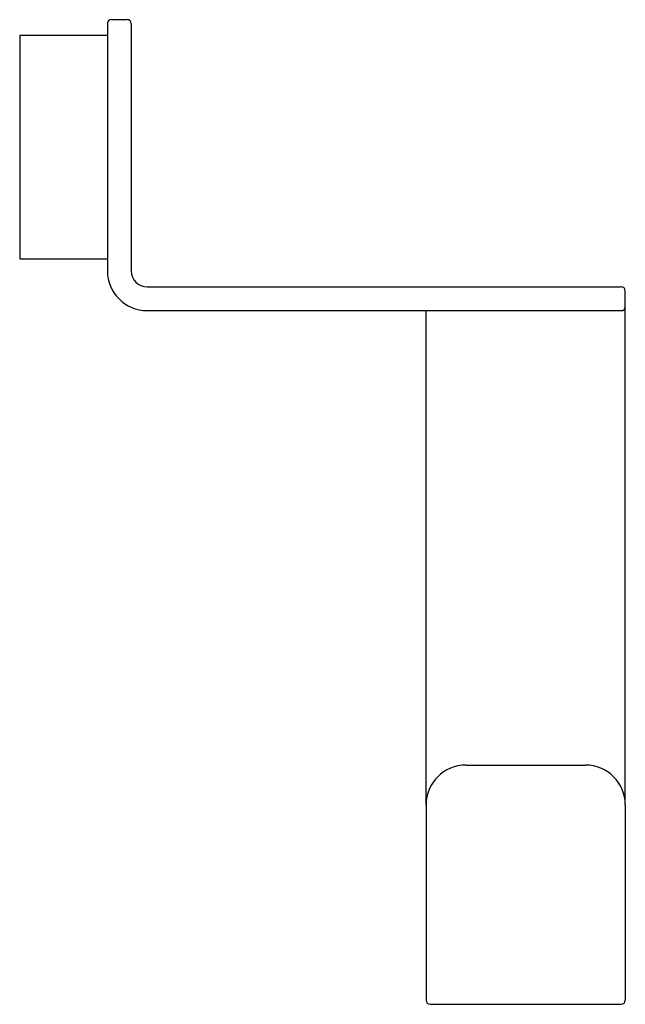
# Model space of a CAD drawing. Header units: millimetres. Extents: x 4015.707 to 4015.783, y 1802.753 to 1802.877.
import ezdxf

# ---------------------------------------------------------------- set-up
doc = ezdxf.new("R2010")
doc.units = ezdxf.units.MM
doc.layers.add('SANINDUSA', color=3, linetype='Continuous')

msp = doc.modelspace()

# ---------------------------------------------------------------- linework, layer by layer
at = {"layer": 'SANINDUSA'}
for p, q in [((4015.71896, 1802.87687), (4015.72096, 1802.87687)), ((4015.71846, 1802.87637), (4015.71846, 1802.84537)), ((4015.72146, 1802.87637), (4015.72146, 1802.84537)), ((4015.71846, 1802.87487), (4015.70746, 1802.87487)), ((4015.70746, 1802.87487), (4015.70746, 1802.84687)), ((4015.70746, 1802.84687), (4015.71846, 1802.84687)), ((4015.72346, 1802.84337), (4015.78296, 1802.84337)), ((4015.78346, 1802.84087), (4015.78346, 1802.84287)), ((4015.78346, 1802.77837), (4015.78346, 1802.84087)), ((4015.72346, 1802.84037), (4015.78296, 1802.84037)), ((4015.75846, 1802.77837), (4015.75846, 1802.84037)), ((4015.76346, 1802.78337), (4015.77846, 1802.78337)), ((4015.75846, 1802.77837), (4015.75846, 1802.75387)), ((4015.78346, 1802.77837), (4015.78346, 1802.75387)), ((4015.75896, 1802.75337), (4015.78296, 1802.75337))]:
    msp.add_line(p, q, dxfattribs=at)
for centre, radius, start, end in [((4015.71896, 1802.87637), 0.0005, 90, 180), ((4015.72096, 1802.87637), 0.0005, 0, 90), ((4015.72346, 1802.84537), 0.005, 180, 270), ((4015.72346, 1802.84537), 0.002, 180, 270), ((4015.78296, 1802.84287), 0.0005, 0, 90), ((4015.78296, 1802.84087), 0.0005, 270, 0), ((4015.76346, 1802.77837), 0.005, 90, 180), ((4015.77846, 1802.77837), 0.005, 0, 90), ((4015.75896, 1802.75387), 0.0005, 180, 270), ((4015.78296, 1802.75387), 0.0005, 270, 0)]:
    msp.add_arc(centre, radius, start, end, dxfattribs=at)

doc.saveas('drawing.dxf')
